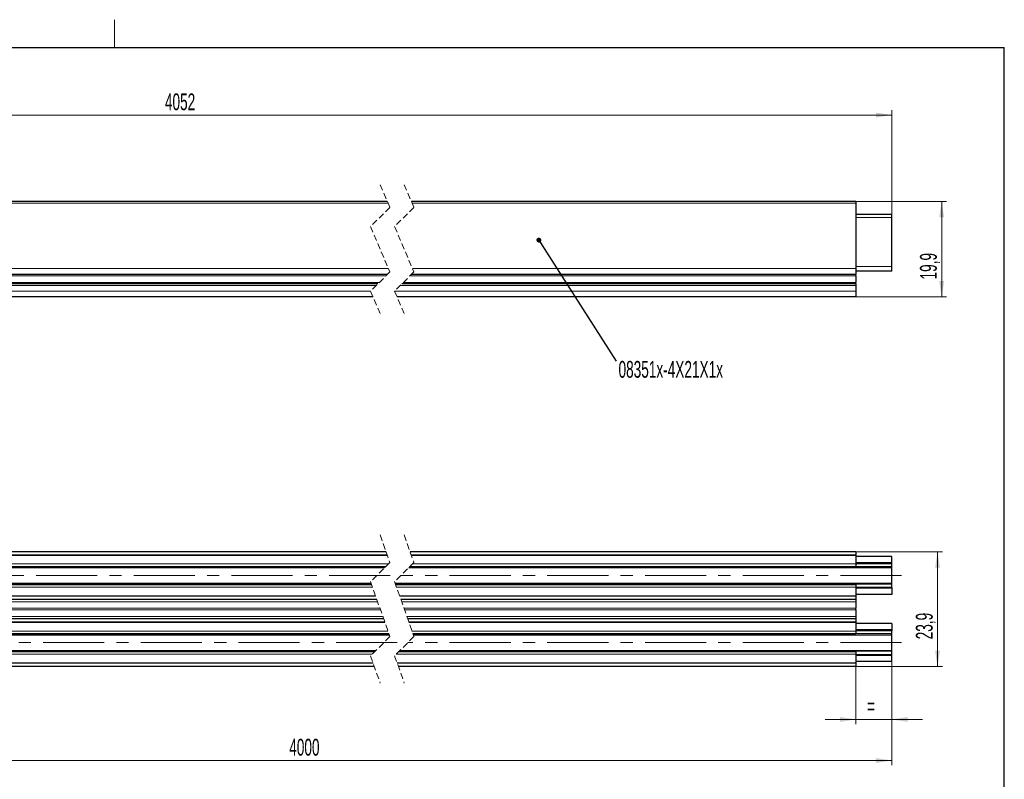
# Model space of a CAD drawing. Header units: millimetres. Extents: x 6 to 415, y 1 to 297.
# Tile 7 of 7: x 210 to 415, y 134 to 292. Entities that reach past the tile are written whole.
import ezdxf

# ---------------------------------------------------------------- set-up
doc = ezdxf.new("R2010")
doc.units = ezdxf.units.MM
doc.linetypes.add('CENTERX2', pattern=[20.32, 12.7, -2.54, 2.54, -2.54])
doc.linetypes.add('HIDDEN', pattern=[1.905, 1.27, -0.635])
doc.layers.add('RAHMEN', color=7, linetype='Continuous')
doc.styles.add('SLDTEXTSTYLE1', font='TXT', dxfattribs={"width": 0.605})
doc.dimstyles.new('SLDDIMSTYLE0', dxfattribs={"dimtxt": 3.5, "dimasz": 3.302, "dimexe": 0, "dimexo": 0.0625, "dimgap": 0.875, "dimtad": 1, "dimdec": 0, "dimrnd": 1e-09, "dimzin": 12, "dimdsep": 46, "dimtxsty": 'SLDTEXTSTYLE1', "dimsah": 1, "dimcen": 0.09, "dimadec": 0, "dimazin": 3, "dimtfac": 1, "dimtdec": 0, "dimtofl": 0, "dimtmove": 0, "dimatfit": 3, "dimfxl": 0, "dimfrac": 2, "dimtolj": 1, "dimtzin": 12, "dimarcsym": 0})
doc.dimstyles.new('SLDDIMSTYLE1', dxfattribs={"dimtxt": 3.5, "dimasz": 3.302, "dimexe": 0, "dimexo": 0.0625, "dimgap": 0.875, "dimtad": 1, "dimdec": 1, "dimrnd": 1e-09, "dimzin": 12, "dimdsep": 46, "dimtxsty": 'SLDTEXTSTYLE1', "dimsah": 1, "dimcen": 0.09, "dimadec": 0, "dimazin": 3, "dimtfac": 1, "dimtdec": 1, "dimtofl": 0, "dimtmove": 0, "dimatfit": 3, "dimfxl": 0, "dimfrac": 2, "dimtolj": 1, "dimtzin": 12, "dimarcsym": 0})
doc.dimstyles.new('SLDDIMSTYLE2', dxfattribs={"dimtxt": 0, "dimasz": 1.016, "dimexe": 0, "dimexo": 0.0625, "dimgap": 0, "dimtad": 0, "dimtih": 1, "dimtoh": 1, "dimdec": 0, "dimrnd": 1e-09, "dimzin": 0, "dimdsep": 46, "dimtxsty": 'Standard', "dimblk1": 'DOT', "dimblk2": 'DOT', "dimsah": 1, "dimcen": 0.09, "dimadec": 0, "dimazin": 0, "dimtfac": 1.016, "dimtdec": 0, "dimtofl": 0, "dimtmove": 0, "dimatfit": 3, "dimldrblk": 'DOT', "dimfxl": 0, "dimfrac": 2, "dimtolj": 1, "dimtzin": 0, "dimarcsym": 0})
doc.dimstyles.new('SLDDIMSTYLE3', dxfattribs={"dimtxt": 3.5, "dimasz": 3.302, "dimexe": 0, "dimexo": 0.0625, "dimgap": 0.875, "dimtad": 1, "dimdec": 1, "dimrnd": 1e-09, "dimzin": 12, "dimdsep": 46, "dimtxsty": 'SLDTEXTSTYLE1', "dimsah": 1, "dimcen": 0.09, "dimadec": 0, "dimazin": 3, "dimtfac": 1, "dimtdec": 1, "dimtmove": 0, "dimatfit": 0, "dimfxl": 0, "dimfrac": 2, "dimtolj": 1, "dimtzin": 12, "dimarcsym": 0})

# ---------------------------------------------------------------- blocks, each defined once
blk = doc.blocks.new('_D')
at = {"color": 7, "linetype": 'Continuous', "lineweight": 0}
for p, q in [((103.18, 230.94), (103.18, 273.37)), ((103.18, 272.37), (391.64, 272.37)), ((391.64, 251.06), (391.64, 273.37))]:
    blk.add_line(p, q, dxfattribs=at)
for points in [[(103.18, 272.37), (106.48, 271.87), (106.48, 272.88)], [(391.64, 272.37), (388.34, 272.88), (388.34, 271.87)]]:
    blk.add_solid(points, dxfattribs=at)
at = {"color": 7, "linetype": 'Continuous', "lineweight": 0, "insert": (240.46, 276.88, 0.1), "char_height": 3.5, "attachment_point": 1, "style": 'SLDTEXTSTYLE1'}
blk.add_mtext('4052', dxfattribs=at)
blk = doc.blocks.new('_D_3')
at = {"color": 7, "linetype": 'Continuous', "lineweight": 0}
for p, q in [((384.14, 254.39), (402.99, 254.39)), ((401.99, 234.54), (401.99, 254.39)), ((384.14, 234.54), (402.99, 234.54))]:
    blk.add_line(p, q, dxfattribs=at)
for points in [[(401.99, 254.39), (401.48, 251.09), (402.5, 251.09)], [(401.99, 234.54), (402.5, 237.84), (401.48, 237.84)]]:
    blk.add_solid(points, dxfattribs=at)
at = {"color": 7, "linetype": 'Continuous', "lineweight": 0, "insert": (397.48, 238.18, 0.1), "char_height": 3.5, "attachment_point": 1, "rotation": 90, "style": 'SLDTEXTSTYLE1'}
blk.add_mtext('19,9', dxfattribs=at)
blk = doc.blocks.new('_DOT')
at = {"color": 0, "linetype": 'ByBlock', "lineweight": -2}
blk.add_line((-0.5, 0), (-1, 0), dxfattribs=at)
at = {"color": 0, "linetype": 'ByBlock', "const_width": 0.5}
blk.add_lwpolyline([(-0.25, 0, 1), (0.25, 0, 1)], format="xyb", close=True, dxfattribs=at)
blk = doc.blocks.new('_D_4')
at = {"color": 7, "linetype": 'Continuous', "lineweight": 0}
for p, q in [((384.14, 158.47), (384.14, 145.68)), ((391.64, 158.7), (391.64, 145.68)), ((384.14, 146.68), (377.79, 146.68)), ((384.14, 146.68), (391.64, 146.68)), ((391.64, 146.68), (397.99, 146.68))]:
    blk.add_line(p, q, dxfattribs=at)
for points in [[(384.14, 146.68), (380.84, 147.19), (380.84, 146.17)], [(391.64, 146.68), (394.94, 146.17), (394.94, 147.19)]]:
    blk.add_solid(points, dxfattribs=at)
at = {"color": 7, "linetype": 'Continuous', "lineweight": 0, "insert": (386.48, 151.19, -8.32), "char_height": 3.5, "attachment_point": 1, "style": 'SLDTEXTSTYLE1'}
blk.add_mtext('=', dxfattribs=at)
blk = doc.blocks.new('_D_5')
at = {"color": 7, "linetype": 'Continuous', "lineweight": 0}
for p, q in [((384.14, 181.55), (402.13, 181.55)), ((401.13, 157.7), (401.13, 181.55)), ((384.14, 157.7), (402.13, 157.7))]:
    blk.add_line(p, q, dxfattribs=at)
for points in [[(401.13, 181.55), (400.62, 178.25), (401.64, 178.25)], [(401.13, 157.7), (401.64, 161), (400.62, 161)]]:
    blk.add_solid(points, dxfattribs=at)
at = {"color": 7, "linetype": 'Continuous', "lineweight": 0, "insert": (396.62, 163.34, -8.32), "char_height": 3.5, "attachment_point": 1, "rotation": 90, "style": 'SLDTEXTSTYLE1'}
blk.add_mtext('23,9', dxfattribs=at)
blk = doc.blocks.new('_D_7')
at = {"color": 7, "linetype": 'Continuous', "lineweight": 0}
for p, q in [((391.64, 158.7), (391.64, 137.14)), ((154.88, 156.76), (154.88, 137.14)), ((154.88, 138.14), (391.64, 138.14))]:
    blk.add_line(p, q, dxfattribs=at)
for points in [[(154.88, 138.14), (158.18, 137.63), (158.18, 138.65)], [(391.64, 138.14), (388.34, 138.65), (388.34, 137.63)]]:
    blk.add_solid(points, dxfattribs=at)
at = {"color": 7, "linetype": 'Continuous', "lineweight": 0, "insert": (266.31, 142.65, -8.32), "char_height": 3.5, "attachment_point": 1, "style": 'SLDTEXTSTYLE1'}
blk.add_mtext('4000', dxfattribs=at)

msp = doc.modelspace()

# ---------------------------------------------------------------- linework, layer by layer
at = {"color": 7, "linetype": 'HIDDEN', "lineweight": 0}
for p, q in [((285.23, 257.89), (287.23, 253.18)), ((290.23, 257.89), (292.23, 253.18)), ((287.23, 253.18), (283.23, 249.18)), ((292.23, 253.18), (288.23, 249.18)), ((283.23, 249.18), (287.23, 239.75)), ((288.23, 249.18), (292.23, 239.75)), ((287.23, 239.75), (283.23, 235.75)), ((292.23, 239.75), (288.23, 235.75)), ((283.23, 235.75), (285.23, 231.04)), ((288.23, 235.75), (290.23, 231.04)), ((285.23, 185.05), (287.23, 179.34)), ((290.23, 185.05), (292.23, 179.34)), ((287.23, 179.34), (283.23, 175.34)), ((292.23, 179.34), (288.23, 175.34)), ((283.23, 175.34), (287.23, 163.91)), ((288.23, 175.34), (292.23, 163.91)), ((287.23, 163.91), (283.23, 159.91)), ((292.23, 163.91), (288.23, 159.91)), ((283.23, 159.91), (285.23, 154.2)), ((288.23, 159.91), (290.23, 154.2))]:
    msp.add_line(p, q, dxfattribs=at)
at = {"color": 7, "linetype": 'Continuous', "lineweight": 30}
for p, q in [((286.71, 254.39), (199.18, 254.39)), ((384.14, 254.39), (291.71, 254.39)), ((384.14, 254.39), (384.14, 254.05)), ((384.14, 254.05), (384.14, 240.44)), ((391.64, 251.71), (384.14, 251.71)), ((391.64, 251.06), (391.64, 251.71)), ((391.64, 240.86), (391.64, 251.06)), ((384.14, 240.44), (384.14, 239.24)), ((391.64, 239.92), (384.14, 239.92)), ((391.64, 239.91), (384.14, 239.91)), ((391.64, 239.92), (391.64, 240.86)), ((391.64, 239.91), (391.64, 239.92)), ((286.72, 239.24), (199.18, 239.24)), ((384.14, 239.24), (291.72, 239.24)), ((384.14, 238.94), (384.14, 239.24)), ((384.14, 238.94), (384.14, 237.56)), ((384.14, 237.26), (384.14, 237.56)), ((284.74, 237.26), (199.18, 237.26)), ((384.14, 237.26), (289.74, 237.26)), ((384.14, 237.26), (384.14, 236.96)), ((384.14, 236.96), (384.14, 235.74)), ((384.14, 235.74), (384.14, 234.54)), ((283.74, 234.54), (199.18, 234.54)), ((384.14, 234.54), (288.74, 234.54)), ((286.45, 181.55), (199.18, 181.55)), ((286.69, 180.87), (199.18, 180.87)), ((384.14, 181.55), (291.45, 181.55)), ((384.14, 180.87), (291.69, 180.87)), ((384.14, 181.55), (384.14, 180.87)), ((384.14, 180.77), (384.14, 180.87)), ((384.14, 180.77), (384.14, 179.02)), ((391.64, 180.55), (384.14, 180.55)), ((391.64, 179.25), (391.64, 180.55)), ((286.29, 178.4), (154.88, 178.4)), ((162.38, 178.45), (286.34, 178.45)), ((391.64, 178.4), (291.29, 178.4)), ((291.34, 178.45), (384.14, 178.45)), ((391.64, 179.25), (384.14, 179.25)), ((384.14, 179.02), (384.14, 178.52)), ((384.14, 178.52), (384.14, 178.45)), ((384.14, 178.45), (384.14, 178.45)), ((391.64, 179.04), (391.64, 179.25)), ((391.64, 178.4), (391.64, 179.04)), ((391.64, 178.19), (391.64, 178.4)), ((391.64, 175), (391.64, 178.19)), ((283.42, 174.8), (154.88, 174.8)), ((283.43, 174.75), (162.38, 174.75)), ((391.64, 174.8), (288.42, 174.8)), ((384.14, 174.75), (288.43, 174.75)), ((384.14, 174.75), (384.14, 174.68)), ((384.14, 174.75), (384.14, 174.75)), ((384.14, 174.68), (384.14, 174.18)), ((384.14, 174.18), (384.14, 172.42)), ((391.64, 174.12), (384.14, 174.12)), ((391.64, 174.12), (384.14, 174.12)), ((391.64, 174.8), (391.64, 175)), ((391.64, 174.16), (391.64, 174.8)), ((391.64, 174.12), (391.64, 174.16)), ((391.64, 174.12), (391.64, 173.95)), ((284.28, 172.32), (189.18, 172.32)), ((384.14, 172.32), (289.28, 172.32)), ((391.64, 173.95), (384.14, 173.95)), ((391.64, 172.65), (384.14, 172.65)), ((384.14, 172.32), (384.14, 172.42)), ((384.14, 172.32), (384.14, 171.65)), ((391.64, 173.95), (391.64, 172.65)), ((284.52, 171.65), (189.18, 171.65)), ((384.14, 171.65), (289.52, 171.65)), ((384.14, 171.65), (384.14, 171.17)), ((384.14, 171.17), (384.14, 169.8)), ((384.14, 169.45), (384.14, 169.8)), ((384.14, 169.45), (384.14, 168.07)), ((384.14, 168.07), (384.14, 167.6)), ((285.94, 167.6), (189.18, 167.6)), ((286.17, 166.92), (189.18, 166.92)), ((384.14, 167.6), (290.94, 167.6)), ((384.14, 166.92), (291.17, 166.92)), ((384.14, 167.6), (384.14, 166.92)), ((384.14, 166.82), (384.14, 166.92)), ((384.14, 166.82), (384.14, 165.07)), ((391.64, 166.6), (384.14, 166.6)), ((391.64, 166.6), (391.64, 165.3)), ((287.04, 164.45), (154.88, 164.45)), ((162.38, 164.5), (287.02, 164.5)), ((292.02, 164.5), (384.14, 164.5)), ((391.64, 164.45), (292.04, 164.45)), ((391.64, 165.3), (384.14, 165.3)), ((391.64, 165.12), (384.14, 165.12)), ((391.64, 165.12), (384.14, 165.12)), ((384.14, 165.07), (384.14, 164.57)), ((384.14, 164.57), (384.14, 164.5)), ((384.14, 164.5), (384.14, 164.5)), ((391.64, 165.3), (391.64, 165.12)), ((391.64, 165.09), (391.64, 165.12)), ((391.64, 164.45), (391.64, 165.09)), ((391.64, 164.24), (391.64, 164.45)), ((391.64, 161.05), (391.64, 164.24)), ((284.17, 160.85), (154.88, 160.85)), ((284.12, 160.8), (162.38, 160.8)), ((384.14, 160.8), (289.12, 160.8)), ((391.64, 160.85), (289.17, 160.85)), ((384.14, 160.8), (384.14, 160.73)), ((384.14, 160.8), (384.14, 160.8)), ((384.14, 160.73), (384.14, 160.23)), ((384.14, 160.23), (384.14, 158.47)), ((391.64, 160), (384.14, 160)), ((391.64, 160.85), (391.64, 161.05)), ((391.64, 160.21), (391.64, 160.85)), ((391.64, 160), (391.64, 160.21)), ((391.64, 158.7), (391.64, 160)), ((283.77, 158.37), (199.18, 158.37)), ((284, 157.7), (199.18, 157.7)), ((384.14, 158.37), (288.77, 158.37)), ((384.14, 157.7), (289, 157.7)), ((391.64, 158.7), (384.14, 158.7)), ((384.14, 158.37), (384.14, 158.47)), ((384.14, 158.37), (384.14, 157.7))]:
    msp.add_line(p, q, dxfattribs=at)
at = {"color": 7, "linetype": 'Continuous', "lineweight": 0}
for p, q in [((286.86, 254.05), (199.18, 254.05)), ((384.14, 254.05), (291.86, 254.05)), ((391.64, 251.06), (384.14, 251.06)), ((286.94, 240.44), (201.36, 240.44)), ((384.14, 240.44), (291.94, 240.44)), ((391.64, 240.86), (384.14, 240.86)), ((286.42, 238.94), (199.18, 238.94)), ((285.04, 237.56), (199.18, 237.56)), ((384.14, 237.56), (290.04, 237.56)), ((384.14, 238.94), (291.42, 238.94)), ((284.44, 236.96), (199.18, 236.96)), ((283.23, 235.74), (199.18, 235.74)), ((384.14, 235.74), (288.23, 235.74)), ((384.14, 236.96), (289.44, 236.96)), ((286.73, 180.77), (199.17, 180.77)), ((384.14, 180.77), (291.72, 180.77)), ((286.09, 178.19), (154.88, 178.19)), ((286.91, 179.02), (162.38, 179.02)), ((286.41, 178.52), (162.38, 178.52)), ((286.34, 178.45), (162.38, 178.45)), ((391.64, 178.19), (291.09, 178.19)), ((384.14, 178.45), (291.34, 178.45)), ((384.14, 178.52), (291.41, 178.52)), ((384.14, 179.02), (291.91, 179.02)), ((391.64, 179.04), (384.14, 179.04)), ((283.34, 175), (154.88, 175)), ((283.43, 174.75), (162.38, 174.75)), ((283.46, 174.68), (162.38, 174.68)), ((283.63, 174.18), (162.38, 174.18)), ((391.64, 175), (288.35, 175)), ((384.14, 174.75), (288.43, 174.75)), ((384.14, 174.68), (288.46, 174.68)), ((384.14, 174.18), (288.63, 174.18)), ((391.64, 174.16), (384.14, 174.16)), ((284.25, 172.42), (189.18, 172.42)), ((384.14, 172.42), (289.25, 172.42)), ((284.69, 171.17), (189.62, 171.17)), ((384.14, 171.17), (289.69, 171.17)), ((285.77, 168.07), (189.62, 168.07)), ((285.17, 169.8), (191.18, 169.8)), ((285.29, 169.45), (191.18, 169.45)), ((384.14, 169.8), (290.17, 169.8)), ((384.14, 169.45), (290.29, 169.45)), ((384.14, 168.07), (290.77, 168.07)), ((286.21, 166.82), (189.18, 166.82)), ((384.14, 166.82), (291.21, 166.82)), ((287.11, 164.24), (154.88, 164.24)), ((286.82, 165.07), (162.38, 165.07)), ((287, 164.57), (162.38, 164.57)), ((287.02, 164.5), (162.38, 164.5)), ((384.14, 165.07), (291.82, 165.07)), ((384.14, 164.57), (292, 164.57)), ((384.14, 164.5), (292.02, 164.5)), ((391.64, 164.24), (292.11, 164.24)), ((391.64, 165.09), (384.14, 165.09)), ((284.37, 161.05), (154.88, 161.05)), ((284.12, 160.8), (162.38, 160.8)), ((284.04, 160.73), (162.38, 160.73)), ((283.55, 160.23), (162.38, 160.23)), ((384.14, 160.23), (288.55, 160.23)), ((384.14, 160.73), (289.04, 160.73)), ((384.14, 160.8), (289.12, 160.8)), ((391.64, 161.05), (289.37, 161.05)), ((391.64, 160.21), (384.14, 160.21)), ((283.73, 158.47), (199.17, 158.47)), ((384.14, 158.47), (288.73, 158.47))]:
    msp.add_line(p, q, dxfattribs=at)
at = {"color": 7, "linetype": 'CENTERX2', "lineweight": 0}
for p, q in [((287.32, 176.6), (100.86, 176.6)), ((393.64, 176.6), (289.49, 176.6)), ((288.79, 162.65), (101.32, 162.65)), ((393.64, 162.65), (290.97, 162.65))]:
    msp.add_line(p, q, dxfattribs=at)
at = {"layer": 'RAHMEN', "lineweight": 0}
msp.add_line((229.98, 286.42), (229.98, 292.21), dxfattribs=at)
at = {"layer": 'RAHMEN', "color": 7, "linetype": 'Continuous', "lineweight": 30}
for p in [(19.9, 286.42), (415.01, 6.58)]:
    msp.add_line(p, (415.01, 286.42), dxfattribs=at)

# ---------------------------------------------------------------- texts
at = {"color": 7, "linetype": 'Continuous', "lineweight": 0, "insert": (334.79, 221.24), "char_height": 3.5, "attachment_point": 1, "style": 'SLDTEXTSTYLE1'}
msp.add_mtext('08351x-4X21X1x', dxfattribs=at)

# ---------------------------------------------------------------- dimensions: what is measured, and where the dimension line sits
at = {"color": 7, "linetype": 'Continuous', "lineweight": 0}
for base, p1, p2, text, dimstyle, picture, middle in [((391.64, 272.37), (103.18, 230.94), (391.64, 251.06), '4052', 'SLDDIMSTYLE0', '_D', (247.41, 272.37)), ((391.64, 138.14), (154.88, 156.76), (391.64, 158.7), '4000', 'SLDDIMSTYLE1', '_D_7', (273.26, 138.14)), ((391.64, 146.68), (384.14, 158.47), (391.64, 158.7), '=', 'SLDDIMSTYLE3', '_D_4', (387.89, 146.68))]:
    dim = msp.add_linear_dim(base=base, p1=p1, p2=p2, text=text, dimstyle=dimstyle, dxfattribs=at)
    dim.commit()
    dim.dimension.update_dxf_attribs({"geometry": picture, "text_midpoint": middle, "dimtype": 160})
for base, p1, p2, picture, middle in [((401.9887091, 254.38906635), (384.13792782, 234.53906635), (384.13792782, 254.38906635), '_D_3', (401.9887091, 244.46406635)), ((401.12769814, 181.54873189), (384.13792782, 157.69873189), (384.13792782, 181.54873189), '_D_5', (401.12769814, 169.62373189))]:
    dim = msp.add_linear_dim(base=base, p1=p1, p2=p2, angle=90, dimstyle='SLDDIMSTYLE1', dxfattribs=at)
    dim.commit()
    dim.dimension.update_dxf_attribs({"geometry": picture, "text_midpoint": middle, "dimtype": 160})

# ---------------------------------------------------------------- leaders
msp.add_leader([(318.22, 246.37), (334.27, 221.19)], dimstyle='SLDDIMSTYLE2', dxfattribs=at)

doc.saveas('drawing.dxf')
